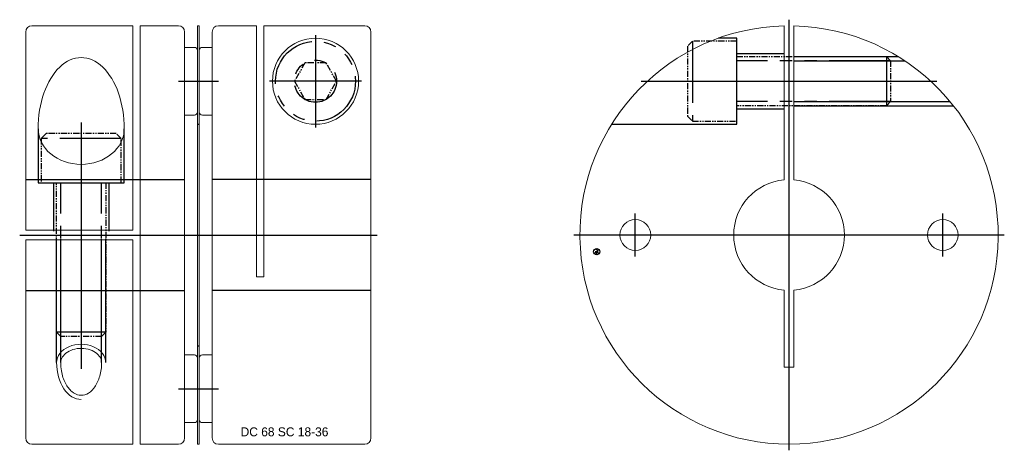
# Model space of a CAD drawing. Extents: x -27 to 133, y -35 to 35.
import ezdxf
from ezdxf.enums import TextEntityAlignment as Align

# ---------------------------------------------------------------- set-up
doc = ezdxf.new("R2010")
doc.units = 0
doc.header["$LTSCALE"] = 8
for name, pattern in [('CENTER', [50.8, 31.75, -6.35, 6.35, -6.35]), ('HIDDEN', [9.525, 6.35, -3.175]), ('PHANTOM', [2.5, 1.25, -0.25, 0.25, -0.25, 0.25, -0.25])]:
    doc.linetypes.add(name, pattern=pattern)
doc.layers.get('0').update_dxf_attribs({"linetype": 'CONTINUOUS', "lineweight": 18})
for name, color, linetype in [('BOM', 6, 'CONTINUOUS'), ('CENTER', 1, 'CENTER'), ('HIDDEN', 2, 'HIDDEN'), ('PHANTOM', 6, 'PHANTOM')]:
    doc.layers.add(name, color=color, linetype=linetype)
doc.layers.add('THIN', color=3, linetype='CONTINUOUS', lineweight=5)
doc.styles.add('ADESK1', font='romans')

# ---------------------------------------------------------------- blocks, each defined once
blk = doc.blocks.new('MCLBM2')
blk.add_circle((0, 0), 0.5)
at = {"style": 'ADESK1'}
blk.add_text('BM', height=0.5, dxfattribs=at).set_placement((0, 0), align=Align.MIDDLE)
at = {"style": 'ADESK1', "flags": 1}
for tag, p in [('NAME', (0, -1)), ('ENAME', (0, -2)), ('SPEC', (0, -3)), ('QTY', (0, -5)), ('MATERIAL', (0, -4)), ('WEIGHT', (0, -6)), ('PRICE', (0, -7)), ('REMARK', (0, -8)), ('USER1', (0, -9)), ('USER2', (0, -10)), ('USER3', (0, -11)), ('USER4', (0, -12)), ('USER5', (0, -13)), ('USER6', (0, -14))]:
    blk.add_attdef(tag, p, '', height=0.5, dxfattribs=at)

msp = doc.modelspace()

# ---------------------------------------------------------------- linework, layer by layer
for p, q in [((-24.8, 34), (-8.4, 34)), ((-8.4, 34), (-8.4, 0.8)), ((-7.2, 34), (-7.2, -34)), ((-1, 34), (-7.2, 34)), ((2.1, 34), (2.4, 34)), ((2.1, -34), (2.1, 34)), ((2.4, 34), (2.4, -34)), ((11.7, 34), (5.5, 34)), ((11.7, -6.8), (11.7, 34)), ((29.3, 34), (12.9, 34)), ((12.9, 34), (12.9, -6.8)), ((97.5, 33.99), (97.5, 8.96)), ((99.1, 8.96), (99.1, 33.99)), ((-25.8, 33), (-25.8, 0.8)), ((0, 33), (0, -33)), ((4.5, 33), (4.5, -33)), ((30.3, -33), (30.3, 33)), ((0, 30.5), (1.6, 30.5)), ((0, 19.5), (0, 30.5)), ((2.1, 30), (2.1, 20)), ((1.6, 19.5), (0, 19.5)), ((-25.8, 0.8), (-8.4, 0.8)), ((-25.8, -0.8), (-8.4, -0.8)), ((-25.8, -33), (-25.8, -0.8)), ((-8.4, -34), (-8.4, -0.8)), ((12.9, -6.8), (11.7, -6.8)), ((2.4, -30), (2.4, -20)), ((2.9, -19.5), (4.5, -19.5)), ((4.5, -19.5), (4.5, -30.5)), ((4.5, -30.5), (2.9, -30.5)), ((-24.8, -34), (-8.4, -34)), ((-1, -34), (-7.2, -34)), ((2.4, -34), (2.1, -34)), ((5.5, -34), (29.3, -34))]:
    msp.add_line(p, q)
at = {"extrusion": (1.22461e-16, -2.99932e-32, -1)}
for p, q in [((4.5, 30.5), (2.9, 30.5)), ((4.5, 19.5), (4.5, 30.5)), ((2.4, 30), (2.4, 20)), ((2.9, 19.5), (4.5, 19.5))]:
    msp.add_line(p, q, dxfattribs=at)
at = {"extrusion": (-2.99932e-32, -1.22461e-16, -1)}
for p, q in [((1.6, -19.5), (0, -19.5)), ((0, -19.5), (0, -30.5)), ((2.1, -30), (2.1, -20)), ((0, -30.5), (1.6, -30.5))]:
    msp.add_line(p, q, dxfattribs=at)
msp.add_lwpolyline([(97.5, -8.96), (97.5, -21.5), (99.1, -21.5), (99.1, -8.96)])
for centre, radius in [((21.3, 25), 7), ((73.3, 0), 2.5), ((123.3, 0), 2.5)]:
    msp.add_circle(centre, radius)
for centre, radius, start, end in [((-24.8, 33), 1, 90, 180), ((-1, 33), 1, 0, 90), ((5.5, 33), 1, 90, 180), ((29.3, 33), 1, 0, 90), ((98.3, 0), 34, 91.3483, 88.6517), ((1.6, 30), 0.5, 0, 90), ((1.6, 20), 0.5, 270, 0), ((98.3, 0), 9, 95.0997, 264.9003), ((98.3, 0), 9, 275.0997, 84.9003), ((2.9, -20), 0.5, 90, 180), ((2.9, -30), 0.5, 180, 270), ((-24.8, -33), 1, 180, 270), ((-1, -33), 1, 270, 0), ((5.5, -33), 1, 180, 270), ((29.3, -33), 1, 270, 0)]:
    msp.add_arc(centre, radius, start, end)
at = {"extrusion": (1.22461e-16, -2.99932e-32, -1)}
for centre, start, end in [((-2.9, 30), 0, 90), ((-2.9, 20), 270, 0)]:
    msp.add_arc(centre, 0.5, start, end, dxfattribs=at)
at = {"extrusion": (-2.99932e-32, -1.22461e-16, -1)}
for centre, start, end in [((-1.6, -20), 90, 180), ((-1.6, -30), 180, 270)]:
    msp.add_arc(centre, 0.5, start, end, dxfattribs=at)
at = {"ltscale": 0.1}
for major_axis, ratio, start_param, end_param in [((0, 11.57), 0.605003, 4.712389, 7.853982), ((7, 0), 0.826442, 3.141593, 6.283185)]:
    msp.add_ellipse((-16.8, 17.27), major_axis=major_axis, ratio=ratio, start_param=start_param, end_param=end_param, dxfattribs=at)
for points, knots in [([(-13.48, -20.75), (-13.48, -20.46), (-13.56, -20.16), (-13.89, -19.6), (-14.15, -19.32), (-14.82, -18.86), (-15.23, -18.68), (-16.14, -18.45), (-16.63, -18.4), (-17.6, -18.47), (-18.07, -18.58), (-18.89, -18.92), (-19.24, -19.15), (-19.78, -19.68), (-19.95, -19.96), (-20.1, -20.42), (-20.12, -20.58), (-20.12, -20.75)], [0, 0, 0, 0, 0.415246, 0.415246, 0.830491, 0.830491, 1.245737, 1.245737, 1.660982, 1.660982, 2.076228, 2.076228, 2.491474, 2.491474, 2.906719, 2.906719, 3.141593, 3.141593, 3.141593, 3.141593]), ([(-20.12, -20.75), (-20.12, -21.2), (-20.09, -21.66), (-19.89, -22.83), (-19.67, -23.51), (-19.08, -24.66), (-18.71, -25.13), (-17.93, -25.79), (-17.52, -25.97), (-16.71, -26.1), (-16.3, -26.04), (-15.49, -25.67), (-15.09, -25.34), (-14.38, -24.43), (-14.07, -23.84), (-13.64, -22.52), (-13.51, -21.78), (-13.48, -20.94), (-13.48, -20.84), (-13.48, -20.75)], [1.570796, 1.570796, 1.570796, 1.570796, 1.819311, 1.819311, 2.225233, 2.225233, 2.631155, 2.631155, 3.037078, 3.037078, 3.443, 3.443, 3.848922, 3.848922, 4.254844, 4.254844, 4.660766, 4.660766, 4.712389, 4.712389, 4.712389, 4.712389])]:
    msp.add_open_spline(points, degree=3, knots=knots, dxfattribs=at)
at = {"layer": 'CENTER'}
for p, q in [((98.3, -35), (98.3, 35)), ((21.3, 32.5), (21.3, 17.5)), ((-1, 25), (5.5, 25)), ((28.8, 25), (13.8, 25)), ((74.26, 25), (122.34, 25)), ((-16.8, 18.27), (-16.8, -21.75)), ((73.3, -3.5), (73.3, 3.5)), ((123.3, -3.5), (123.3, 3.5)), ((-26.8, 0), (31.3, 0)), ((133.3, 0), (63.3, 0)), ((76.8, 0), (69.8, 0)), ((126.8, 0), (119.8, 0))]:
    msp.add_line(p, q, dxfattribs=at)
at = {"layer": 'CENTER', "extrusion": (-2.99932e-32, -1.22461e-16, -1)}
msp.add_line((-1, -25), (5.5, -25), dxfattribs=at)
at = {"layer": 'HIDDEN'}
for p, q in [((89.8, 29.5), (97.5, 29.5)), ((99.1, 29), (116.05, 29)), ((99.1, 28.32), (117.11, 28.32)), ((99.1, 21.68), (124.49, 21.68)), ((99.1, 21), (125.04, 21)), ((89.8, 20.5), (97.5, 20.5)), ((2.1, 18), (2.4, 18)), ((-23.8, 17.27), (-23.8, 8.5)), ((-9.8, 8.5), (-9.8, 17.27)), ((-25.8, 9), (0, 9)), ((-23.8, 8.5), (-9.8, 8.5)), ((-21.3, 8.5), (-21.3, 0.6)), ((-12.3, 8.5), (-12.3, 0.6)), ((30.3, 9), (4.5, 9)), ((-20.8, -20.75), (-20.8, -0.6)), ((-20.12, -20.75), (-20.12, -0.6)), ((-13.48, -20.75), (-13.48, -0.6)), ((-12.8, -20.75), (-12.8, -0.6))]:
    msp.add_line(p, q, dxfattribs=at)
at = {"layer": 'HIDDEN', "extrusion": (-2.99932e-32, -1.22461e-16, -1)}
for p, q in [((-25.8, -9), (0, -9)), ((30.3, -9), (4.5, -9)), ((2.1, -18), (2.4, -18))]:
    msp.add_line(p, q, dxfattribs=at)
at = {"layer": 'HIDDEN'}
msp.add_lwpolyline([(69.46, 18), (89.8, 18), (89.8, 32), (86.81, 32)], dxfattribs=at)
at = {"layer": 'PHANTOM'}
for p, q in [((82.6, 31.5), (82.6, 18.5)), ((114.12, 29), (114.12, 21)), ((114.8, 28.32), (89.8, 28.32)), ((114.8, 21.68), (89.8, 21.68)), ((-10.3, 15.7), (-23.3, 15.7)), ((-20.12, -16.5), (-20.12, 8.5)), ((-13.48, -16.5), (-13.48, 8.5)), ((-12.8, -15.82), (-20.8, -15.82))]:
    msp.add_line(p, q, dxfattribs=at)
at = {"layer": 'PHANTOM', "ltscale": 0.1}
for points in [[(89.8, 31.5), (82.6, 31.5), (81.8, 30.7), (81.8, 19.3), (82.6, 18.5), (89.8, 18.5)], [(24.73, 25), (23.02, 27.97), (19.59, 27.97), (17.87, 25), (19.59, 22.03), (23.02, 22.03)], [(-10.3, 8.5), (-10.3, 15.7), (-11.1, 16.5), (-22.5, 16.5), (-23.3, 15.7), (-23.3, 8.5)]]:
    msp.add_lwpolyline(points, close=True, dxfattribs=at)
for points in [[(89.8, 29), (114.12, 29), (114.8, 28.32), (114.8, 21.68), (114.12, 21), (89.8, 21)], [(-12.8, 8.5), (-12.8, -15.82), (-13.48, -16.5), (-20.12, -16.5), (-20.8, -15.82), (-20.8, 8.5)]]:
    msp.add_lwpolyline(points, dxfattribs=at)
at = {"layer": 'PHANTOM'}
for radius in [6.5, 3.43]:
    msp.add_circle((21.3, 25), radius, dxfattribs=at)
at = {"layer": 'THIN', "ltscale": 0.1}
for major_axis, ratio, start_param in [((4, 0), 0.74927, 0), ((0, 5.99), 0.667316, 1.570796)]:
    msp.add_ellipse((-16.8, -20.75), major_axis=major_axis, ratio=ratio, start_param=start_param, end_param=3.141593, dxfattribs=at)

# ---------------------------------------------------------------- block references
at = {"layer": 'BOM', "rotation": 90}
msp.add_blockref('MCLBM2', (67.02, -2.72), dxfattribs=at)

# ---------------------------------------------------------------- texts
at = {"ltscale": 0.6, "insert": (9.12, -31.27), "char_height": 1.4557, "attachment_point": 1}
msp.add_mtext('DC 68 SC 18-36', dxfattribs=at)

doc.saveas('drawing.dxf')
